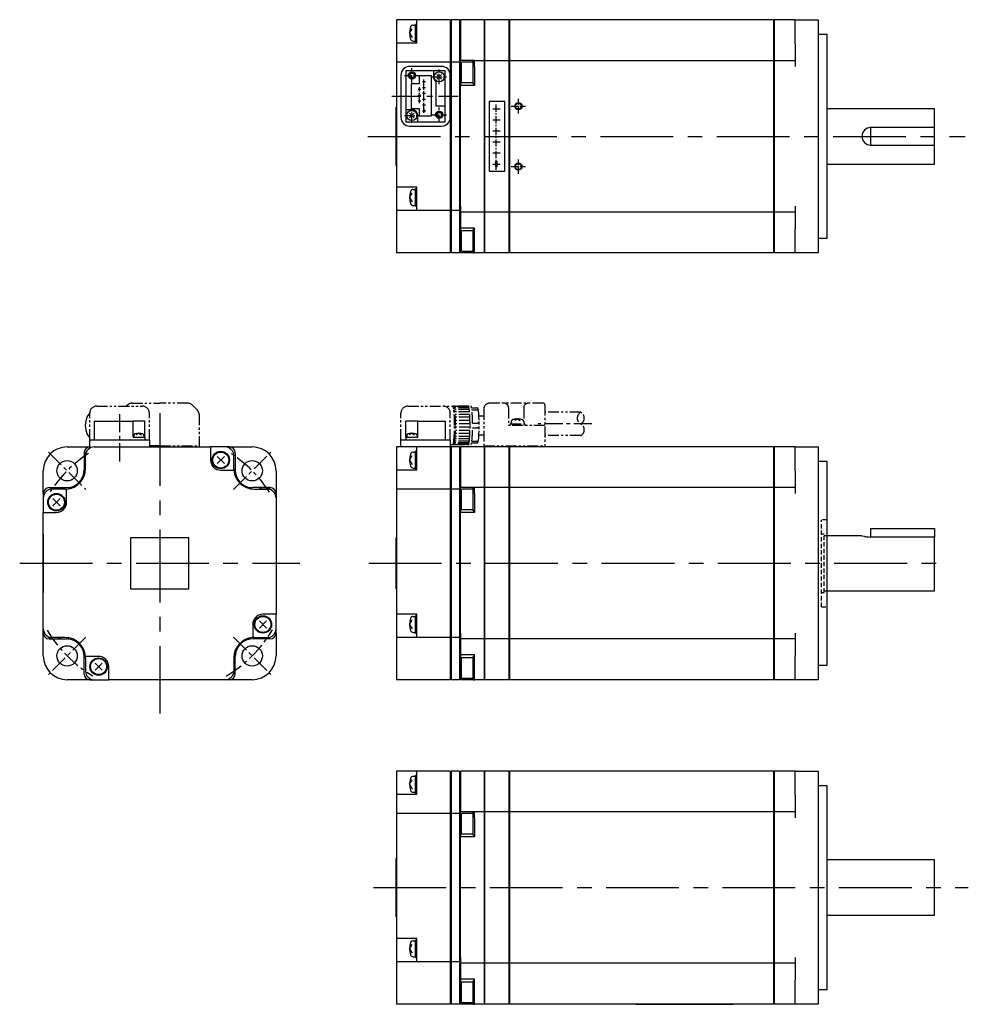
# Model space of a CAD drawing. Extents: x -275 to 428, y -152 to 187.
# Tile 1 of 2: x -275 to 52, y -152 to 187. Entities that reach past the tile are written whole.
import ezdxf

# ---------------------------------------------------------------- set-up
doc = ezdxf.new("R2010")
doc.units = 0
for name, pattern in [('CENTER', [2, 1.25, -0.25, 0.25, -0.25]), ('DASHED', [0.75, 0.5, -0.25]), ('PHANTOM', [2.5, 1.25, -0.25, 0.25, -0.25, 0.25, -0.25])]:
    doc.linetypes.add(name, pattern=pattern)
for name, color, linetype in [('CENTER', 6, 'CENTER'), ('DASHED', 6, 'DASHED'), ('OUTLINE', 7, 'CONTINUOUS'), ('PHANTOM', 3, 'PHANTOM'), ('THIN_LINE', 6, 'CONTINUOUS')]:
    doc.layers.add(name, color=color, linetype=linetype)

msp = doc.modelspace()

# ---------------------------------------------------------------- linework, layer by layer
at = {"layer": 'CENTER', "ltscale": 2}
for p, q in [((-139.7, 165.17), (-139.7, 170.17)), ((-130.3, 164.67), (-130.3, 169.67)), ((-142.2, 167.67), (-137.2, 167.67)), ((-135.55, 154.77), (-135.55, 166.27)), ((-132.8, 167.17), (-127.8, 167.17)), ((-137.61, 162.92), (-136.69, 162.92)), ((-137.15, 158.17), (-137.15, 163.67)), ((-136.01, 165.52), (-135.09, 165.52)), ((-136.01, 163.52), (-135.09, 163.52)), ((-137.61, 160.92), (-136.69, 160.92)), ((-136.01, 161.52), (-135.09, 161.52)), ((-136.01, 159.52), (-135.09, 159.52)), ((-103.1, 154.62), (-103.1, 159.62)), ((-139.7, 151.37), (-139.7, 156.37)), ((-137.61, 158.92), (-136.69, 158.92)), ((-136.01, 157.52), (-135.09, 157.52)), ((-130.3, 151.67), (-130.3, 156.67)), ((-111.85, 156.22), (-109.42, 156.22)), ((-110.7, 135.19), (-110.7, 158.25)), ((-105.6, 157.12), (-100.6, 157.12)), ((-142.2, 153.87), (-137.2, 153.87)), ((-136.01, 155.52), (-135.09, 155.52)), ((-132.8, 154.17), (-127.8, 154.17)), ((-111.85, 152.42), (-109.42, 152.42)), ((-111.85, 148.62), (-109.42, 148.62)), ((-111.85, 144.82), (-109.42, 144.82)), ((-111.85, 141.02), (-109.42, 141.02)), ((-103.1, 133.82), (-103.1, 138.82)), ((-111.85, 137.22), (-109.42, 137.22)), ((-105.6, 136.32), (-100.6, 136.32))]:
    msp.add_line(p, q, dxfattribs=at)
at = {"layer": 'CENTER', "ltscale": 8}
msp.add_line((-146.59, 160.52), (-123.75, 160.52), dxfattribs=at)
at = {"layer": 'CENTER', "ltscale": 20}
for p, q in [((-154.88, 146.72), (50.46, 146.72)), ((-226.42, 51.58), (-226.42, -51.58)), ((-274.54, 0), (-178.29, 0)), ((-154.49, 0), (44.1, 0)), ((-152.9, -111.45), (51.57, -111.45))]:
    msp.add_line(p, q, dxfattribs=at)
at = {"layer": 'CENTER', "ltscale": 5}
for p, q in [((-240.22, 51.27), (-240.22, 33.99)), ((-77.84, 47.9), (-96.25, 47.9)), ((-264.67, 38.25), (-251.8, 25.39)), ((-201.03, 25.39), (-188.16, 38.25)), ((-251.8, -25.39), (-264.67, -38.25)), ((-201.03, -25.39), (-188.16, -38.25))]:
    msp.add_line(p, q, dxfattribs=at)
for start, end in [(122.8734, 147.1266), (32.9195, 57.0805), (210.6605, 239.3395), (300.5999, 329.4001)]:
    msp.add_arc((-226.42, 0), 45, start, end, dxfattribs=at)
at = {"layer": 'DASHED', "ltscale": 3}
for p, q in [((1.1, -15), (1.1, 15)), ((3, 15), (1.1, 15)), ((2, 10), (1.1, 10)), ((2, -10), (2, 10)), ((3, 9.5), (2, 9.5)), ((1.1, -10), (2, -10)), ((2, -9.5), (3, -9.5)), ((1.1, -15), (3, -15))]:
    msp.add_line(p, q, dxfattribs=at)
at = {"layer": 'OUTLINE'}
for p, q in [((-145, 186.72), (-145, 182.22)), ((-138, 186.72), (-145, 186.72)), ((-138, 183.72), (-138, 186.72)), ((-126.5, 186.72), (-138, 186.72)), ((-126.5, 186.72), (-126.5, 183.72)), ((-126.2, 186.72), (-126.2, 183.72)), ((-123.3, 186.72), (-126.2, 186.72)), ((-123.3, 186.72), (-123.3, 183.72)), ((-123, 186.72), (-123, 184.72)), ((-114.9, 186.72), (-123, 186.72)), ((-114.9, 186.72), (-114.9, 184.72)), ((-114.7, 186.72), (-114.7, 184.72)), ((-106.4, 186.72), (-114.7, 186.72)), ((-106.4, 186.72), (-106.4, 184.72)), ((-106.2, 186.72), (-106.2, 184.72)), ((-15.4, 186.72), (-106.2, 186.72)), ((-29.2, 186.82), (-62.7, 186.82)), ((-62.7, 186.82), (-62.7, 186.72)), ((-29.2, 186.82), (-29.2, 186.72)), ((-15.4, 186.72), (-15.4, 184.72)), ((-15.2, 186.72), (-15.2, 184.72)), ((-8, 186.72), (-15.2, 186.72)), ((-8, 178.52), (-8, 186.72)), ((-8, 186.72), (0, 186.72)), ((0, 186.72), (0, 178.52)), ((-140.5, 182.22), (-139.6, 183.72)), ((-139.24, 184.97), (-138.5, 184.97)), ((-138.5, 182.22), (-138.5, 185.22)), ((-138, 185.22), (-138.5, 185.22)), ((-138, 179.22), (-138, 183.72)), ((-126.5, 185.72), (-126.2, 185.72)), ((-126.5, 183.72), (-126.5, 179.22)), ((-126.2, 183.72), (-126.2, 179.22)), ((-123.3, 185.72), (-123, 185.72)), ((-123.3, 183.72), (-123.3, 179.22)), ((-123, 184.72), (-123, 178.72)), ((-114.9, 185.72), (-114.7, 185.72)), ((-114.9, 184.72), (-114.9, 178.72)), ((-114.7, 184.72), (-114.7, 178.72)), ((-106.4, 185.72), (-106.2, 185.72)), ((-106.4, 184.72), (-106.4, 178.72)), ((-106.2, 184.72), (-106.2, 178.72)), ((-15.4, 185.72), (-15.2, 185.72)), ((-15.4, 184.72), (-15.4, 178.72)), ((-15.2, 184.72), (-15.2, 178.72)), ((-145, 182.22), (-145, 178.72)), ((-140.5, 182.22), (-139.6, 180.71)), ((-139.24, 179.47), (-138.5, 179.47)), ((-138.5, 179.22), (-138.5, 182.22)), ((3, 181.72), (0, 181.72)), ((3, 111.72), (3, 181.72)), ((-145, 178.72), (-145, 172.22)), ((-138, 178.72), (-145, 178.72)), ((-138.5, 179.22), (-138, 179.22)), ((-138, 178.72), (-138, 179.22)), ((-126.5, 179.22), (-126.5, 172.22)), ((-126.2, 179.22), (-126.2, 172.22)), ((-123.3, 179.22), (-123.3, 172.22)), ((-123, 178.72), (-123, 172.74)), ((-114.9, 178.72), (-114.9, 172.72)), ((-114.7, 178.72), (-114.7, 172.72)), ((-106.4, 178.72), (-106.4, 172.72)), ((-106.2, 178.72), (-106.2, 172.72)), ((-15.4, 178.72), (-15.4, 172.72)), ((-15.2, 178.72), (-15.2, 172.72)), ((-8, 178.52), (-8, 170.72)), ((0, 178.52), (0, 114.92)), ((-123, 171.74), (-123, 172.74)), ((-118.2, 172.74), (-123, 172.74)), ((-118.7, 168.72), (-118.7, 172.72)), ((-118.2, 172.72), (-118.7, 172.72)), ((-118.2, 172.72), (-118.2, 172.74)), ((-118.2, 170.72), (-118.2, 172.72)), ((-114.9, 172.72), (-118.2, 172.72)), ((-114.9, 172.72), (-114.9, 170.72)), ((-114.7, 172.72), (-114.7, 170.72)), ((-106.4, 172.72), (-114.7, 172.72)), ((-106.4, 172.72), (-106.4, 170.72)), ((-106.2, 172.72), (-106.2, 170.72)), ((-15.4, 172.72), (-106.2, 172.72)), ((-15.4, 172.72), (-15.4, 170.72)), ((-15.2, 172.72), (-15.2, 170.72)), ((-8, 172.72), (-15.2, 172.72)), ((-145, 172.22), (-145, 169.22)), ((-126.5, 172.22), (-145, 172.22)), ((-145, 169.22), (-145, 129.22)), ((-141.75, 169.27), (-141.75, 155.87)), ((-132.3, 169.27), (-141.75, 169.27)), ((-129.5, 170.77), (-140.5, 170.77)), ((-132.3, 169.27), (-132.3, 167.17)), ((-128.25, 169.27), (-132.3, 169.27)), ((-128.25, 157.27), (-128.25, 169.27)), ((-126.5, 172.22), (-126.5, 167.77)), ((-126.5, 171.72), (-126.2, 171.72)), ((-126.2, 172.22), (-126.2, 169.22)), ((-123.3, 172.22), (-126.2, 172.22)), ((-126.2, 169.22), (-126.2, 124.22)), ((-123.3, 172.22), (-123.3, 169.22)), ((-123.3, 171.72), (-123, 171.72)), ((-123.3, 169.22), (-123.3, 124.22)), ((-123, 171.74), (-123, 171.72)), ((-123, 171.72), (-123, 170.72)), ((-123, 170.72), (-123, 164.22)), ((-122.7, 168.72), (-122.7, 172.22)), ((-118.7, 172.22), (-122.7, 172.22)), ((-118.2, 170.72), (-118.2, 168.72)), ((-114.9, 171.72), (-114.7, 171.72)), ((-114.9, 170.72), (-114.9, 122.72)), ((-114.7, 170.72), (-114.7, 122.72)), ((-106.4, 171.72), (-106.2, 171.72)), ((-106.4, 170.72), (-106.4, 122.72)), ((-106.2, 170.72), (-106.2, 122.72)), ((-15.4, 171.72), (-15.2, 171.72)), ((-15.4, 170.72), (-15.4, 122.72)), ((-15.2, 170.72), (-15.2, 122.72)), ((-143.5, 167.77), (-143.5, 153.27)), ((-133, 167.57), (-137.2, 167.57)), ((-137.2, 167.57), (-137.2, 164.77)), ((-133, 153.77), (-133, 167.57)), ((-129.52, 166.39), (-131.08, 167.95)), ((-129.52, 167.95), (-131.08, 166.39)), ((-126.5, 153.27), (-126.5, 167.77)), ((-122.7, 165.22), (-122.7, 168.72)), ((-118.7, 164.72), (-118.7, 168.72)), ((-118.2, 168.72), (-118.2, 164.22)), ((-140, 164.77), (-140, 156.27)), ((-137.2, 164.77), (-140, 164.77)), ((-131.5, 165.57), (-131.5, 157.27)), ((-118.2, 164.22), (-123, 164.22)), ((-123, 122.72), (-123, 164.22)), ((-122.7, 165.22), (-118.7, 165.22)), ((-118.7, 164.72), (-118.2, 164.72)), ((-145.1, 156.72), (-145, 156.72)), ((-145.1, 136.72), (-145.1, 156.72)), ((-139.7, 155.87), (-141.75, 155.87)), ((-141.75, 155.87), (-141.75, 151.77)), ((-140, 156.27), (-137.2, 156.27)), ((-137.2, 156.27), (-137.2, 153.77)), ((-135.8, 155.77), (-135.8, 155.27)), ((-135.3, 155.77), (-135.8, 155.77)), ((-135.3, 155.27), (-135.3, 155.77)), ((-131.5, 157.27), (-128.25, 157.27)), ((-128.25, 151.77), (-128.25, 157.27)), ((-113.2, 158.72), (-113.2, 134.72)), ((-107.8, 158.72), (-113.2, 158.72)), ((-107.8, 134.72), (-107.8, 158.72)), ((40, 156.22), (3, 156.22)), ((40, 149.72), (40, 156.22)), ((-138.92, 153.09), (-140.48, 154.65)), ((-138.92, 154.65), (-140.48, 153.09)), ((-137.7, 151.77), (-137.7, 153.87)), ((-137.2, 153.77), (-133, 153.77)), ((-135.8, 155.27), (-135.3, 155.27)), ((-126.5, 153.27), (-126.5, 124.22)), ((-141.75, 151.77), (-137.7, 151.77)), ((-140.5, 150.27), (-129.5, 150.27)), ((-137.7, 151.77), (-128.25, 151.77)), ((40, 149.72), (18, 149.72)), ((18, 149.72), (18, 143.72)), ((40, 143.72), (40, 149.72)), ((18, 143.72), (40, 143.72)), ((40, 137.22), (40, 143.72)), ((-145.1, 136.72), (-145, 136.72)), ((-111, 138.12), (-111, 136.32)), ((-110.4, 138.12), (-111, 138.12)), ((-111, 136.32), (-110.4, 136.32)), ((-110.4, 136.32), (-110.4, 138.12)), ((3, 137.22), (40, 137.22)), ((-113.2, 134.72), (-107.8, 134.72)), ((-145, 129.22), (-145, 125.72)), ((-138, 129.22), (-145, 129.22)), ((-138.5, 122.72), (-138.5, 128.72)), ((-138, 128.72), (-138.5, 128.72)), ((-138, 124.22), (-138, 129.22)), ((-145, 125.72), (-145, 121.2)), ((-140.5, 125.72), (-139.6, 127.22)), ((-140.5, 125.72), (-139.6, 124.21)), ((-139.24, 128.47), (-138.5, 128.47)), ((-139.24, 122.97), (-138.5, 122.97)), ((-138.5, 122.72), (-138, 122.72)), ((-138, 121.22), (-138, 124.22)), ((-126.5, 124.22), (-126.5, 121.22)), ((-126.2, 124.22), (-126.2, 121.22)), ((-123.3, 124.22), (-123.3, 121.22)), ((-123, 122.72), (-123, 120.72)), ((-114.9, 122.72), (-114.9, 120.72)), ((-114.7, 122.72), (-114.7, 120.72)), ((-106.4, 122.72), (-106.4, 120.72)), ((-106.2, 122.72), (-106.2, 120.72)), ((-15.4, 122.72), (-15.4, 120.72)), ((-15.2, 122.72), (-15.2, 120.72)), ((-8, 122.72), (-8, 114.92)), ((-145, 121.2), (-145, 114.22)), ((-138, 121.2), (-145, 121.2)), ((-138, 121.2), (-138, 121.22)), ((-126.5, 121.22), (-138, 121.22)), ((-126.5, 121.72), (-126.2, 121.72)), ((-126.5, 121.22), (-126.5, 114.22)), ((-126.2, 121.22), (-126.2, 114.22)), ((-123.3, 121.22), (-126.2, 121.22)), ((-123.3, 121.72), (-123, 121.72)), ((-123.3, 121.22), (-123.3, 114.22)), ((-123, 120.72), (-123, 115.22)), ((-114.9, 120.72), (-123, 120.72)), ((-114.9, 121.72), (-114.7, 121.72)), ((-114.9, 120.72), (-114.9, 114.72)), ((-114.7, 120.72), (-114.7, 114.72)), ((-106.4, 120.72), (-114.7, 120.72)), ((-106.4, 121.72), (-106.2, 121.72)), ((-106.4, 120.72), (-106.4, 114.72)), ((-106.2, 120.72), (-106.2, 114.72)), ((-15.4, 120.72), (-106.2, 120.72)), ((-15.4, 121.72), (-15.2, 121.72)), ((-15.4, 120.72), (-15.4, 114.72)), ((-15.2, 120.72), (-15.2, 114.72)), ((-8, 120.72), (-15.2, 120.72)), ((-123, 115.22), (-123, 114.72)), ((-118.2, 115.22), (-123, 115.22)), ((-118.2, 114.72), (-118.2, 115.22)), ((-145, 114.22), (-145, 109.72)), ((-126.5, 114.22), (-126.5, 109.72)), ((-126.2, 114.22), (-126.2, 109.72)), ((-123.3, 114.22), (-123.3, 109.72)), ((-123, 114.72), (-123, 108.72)), ((-122.7, 107.22), (-122.7, 114.22)), ((-118.7, 114.22), (-122.7, 114.22)), ((-118.7, 106.72), (-118.7, 114.72)), ((-118.2, 114.72), (-118.7, 114.72)), ((-118.2, 110.72), (-118.2, 114.72)), ((-114.9, 114.72), (-114.9, 108.72)), ((-114.7, 114.72), (-114.7, 108.72)), ((-106.4, 114.72), (-106.4, 108.72)), ((-106.2, 114.72), (-106.2, 108.72)), ((-15.4, 114.72), (-15.4, 108.72)), ((-15.2, 114.72), (-15.2, 108.72)), ((-8, 106.72), (-8, 114.92)), ((0, 114.92), (0, 106.72)), ((0, 111.72), (3, 111.72)), ((-145, 109.72), (-145, 106.72)), ((-126.5, 109.72), (-126.5, 106.72)), ((-126.2, 109.72), (-126.2, 106.72)), ((-123.3, 109.72), (-123.3, 106.72)), ((-123, 108.72), (-123, 107.72)), ((-118.2, 108.72), (-118.2, 110.72)), ((-118.2, 106.72), (-118.2, 108.72)), ((-114.9, 108.72), (-114.9, 106.72)), ((-114.7, 108.72), (-114.7, 106.72)), ((-106.4, 108.72), (-106.4, 106.72)), ((-106.2, 108.72), (-106.2, 106.72)), ((-15.4, 108.72), (-15.4, 106.72)), ((-15.2, 108.72), (-15.2, 106.72)), ((-126.5, 106.72), (-145, 106.72)), ((-126.5, 107.72), (-126.2, 107.72)), ((-123.3, 106.72), (-126.2, 106.72)), ((-123.3, 107.72), (-123, 107.72)), ((-123, 106.72), (-123, 107.72)), ((-118.7, 106.72), (-123, 106.72)), ((-122.7, 107.22), (-118.7, 107.22)), ((-118.7, 106.72), (-118.2, 106.72)), ((-114.9, 106.72), (-118.2, 106.72)), ((-114.9, 107.72), (-114.7, 107.72)), ((-106.4, 106.72), (-114.7, 106.72)), ((-106.4, 107.72), (-106.2, 107.72)), ((-15.4, 106.72), (-106.2, 106.72)), ((-15.4, 107.72), (-15.2, 107.72)), ((-8, 106.72), (-15.2, 106.72)), ((0, 106.72), (-8, 106.72)), ((-248.97, 48.8), (-248.97, 42.4)), ((-248.97, 48.8), (-235.57, 48.8)), ((-235.57, 43.4), (-235.57, 48.8)), ((-233.57, 48.8), (-235.57, 48.8)), ((-231.47, 48.8), (-233.57, 48.8)), ((-231.47, 43.4), (-231.47, 48.8)), ((-141.75, 43.4), (-141.75, 48.8)), ((-139.7, 48.8), (-141.75, 48.8)), ((-137.7, 48.8), (-139.7, 48.8)), ((-137.7, 48.8), (-128.25, 48.8)), ((-137.7, 43.4), (-137.7, 48.8)), ((-128.25, 48.8), (-128.25, 42.4)), ((-233.57, 44.7), (-234.51, 44.14)), ((-233.57, 44.7), (-232.62, 44.14)), ((-139.7, 44.7), (-140.64, 44.14)), ((-139.7, 44.7), (-138.76, 44.14)), ((-250.47, 42.4), (-247.47, 42.4)), ((-250.47, 39.57), (-250.47, 42.4)), ((-247.47, 42.4), (-232.97, 42.4)), ((-235.57, 43.4), (-231.47, 43.4)), ((-235.32, 43.93), (-235.32, 43.4)), ((-232.97, 42.4), (-229.97, 42.4)), ((-231.82, 43.93), (-231.82, 43.4)), ((-231.47, 43.4), (-231.47, 42.4)), ((-229.97, 42.4), (-229.97, 40)), ((-143.5, 42.4), (-140.5, 42.4)), ((-143.5, 40), (-143.5, 42.4)), ((-141.75, 43.4), (-137.7, 43.4)), ((-141.75, 43.4), (-141.75, 42.4)), ((-141.45, 43.93), (-141.45, 43.4)), ((-140.5, 42.4), (-129.5, 42.4)), ((-137.95, 43.93), (-137.95, 43.4)), ((-129.5, 42.4), (-126.5, 42.4)), ((-126.5, 42.4), (-126.5, 40)), ((-258.22, 40), (-250.47, 40)), ((-252.42, 38), (-252.42, 36)), ((-248.92, 40), (-208.92, 40)), ((-203.92, 40), (-208.92, 40)), ((-208.92, 40), (-208.92, 35.5)), ((-202.42, 40), (-203.92, 40)), ((-202.42, 40), (-194.62, 40)), ((-200.42, 38), (-200.42, 32)), ((-145, 40), (-145, 35.5)), ((-138, 40), (-145, 40)), ((-139.24, 38.25), (-138.5, 38.25)), ((-138.5, 35.5), (-138.5, 38.5)), ((-138, 38.5), (-138.5, 38.5)), ((-138, 37), (-138, 40)), ((-126.5, 40), (-138, 40)), ((-126.5, 40), (-126.5, 37)), ((-126.5, 39), (-126.2, 39)), ((-126.2, 40), (-126.2, 37)), ((-123.3, 40), (-126.2, 40)), ((-123.3, 40), (-123.3, 37)), ((-123.3, 39), (-123, 39)), ((-123, 40), (-123, 38)), ((-114.9, 40), (-123, 40)), ((-123, 38), (-123, 32)), ((-114.9, 40), (-114.9, 38)), ((-114.9, 39), (-114.7, 39)), ((-114.9, 38), (-114.9, 32)), ((-114.7, 40), (-114.7, 38)), ((-106.4, 40), (-114.7, 40)), ((-114.7, 38), (-114.7, 32)), ((-106.4, 40), (-106.4, 38)), ((-106.4, 39), (-106.2, 39)), ((-106.4, 38), (-106.4, 32)), ((-106.2, 40), (-106.2, 38)), ((-15.4, 40), (-106.2, 40)), ((-106.2, 38), (-106.2, 32)), ((-15.4, 40), (-15.4, 38)), ((-15.4, 39), (-15.2, 39)), ((-15.4, 38), (-15.4, 32)), ((-15.2, 40), (-15.2, 38)), ((-8, 40), (-15.2, 40)), ((-15.2, 38), (-15.2, 32)), ((-8, 31.8), (-8, 40)), ((-8, 40), (0, 40)), ((0, 40), (0, 31.8)), ((-252.42, 36), (-252.42, 32)), ((-251.92, 32.5), (-251.92, 37)), ((-204.18, 34.26), (-206.65, 36.74)), ((-204.18, 36.74), (-206.65, 34.26)), ((-200.92, 32.5), (-200.92, 37)), ((-145, 35.5), (-145, 32)), ((-140.5, 35.5), (-139.6, 37)), ((-140.5, 35.5), (-139.6, 34)), ((-138.5, 32.5), (-138.5, 35.5)), ((-138, 32.5), (-138, 37)), ((-126.5, 37), (-126.5, 32.5)), ((-126.2, 37), (-126.2, 32.5)), ((-123.3, 37), (-123.3, 32.5)), ((3, 35), (0, 35)), ((3, 0), (3, 35)), ((-266.42, 24), (-266.42, 31.8)), ((-251.99, 31.5), (-252.44, 31.5)), ((-205.42, 32), (-200.9, 32)), ((-186.42, 31.8), (-186.42, 24)), ((-145, 32), (-145, 25.5)), ((-138, 32), (-145, 32)), ((-139.24, 32.75), (-138.5, 32.75)), ((-138.5, 32.5), (-138, 32.5)), ((-138, 32), (-138, 32.5)), ((-126.5, 32.5), (-126.5, 25.5)), ((-126.2, 32.5), (-126.2, 25.5)), ((-123.3, 32.5), (-123.3, 25.5)), ((-123, 32), (-123, 26.02)), ((-114.9, 32), (-114.9, 26)), ((-114.7, 32), (-114.7, 26)), ((-106.4, 32), (-106.4, 26)), ((-106.2, 32), (-106.2, 26)), ((-15.4, 32), (-15.4, 26)), ((-15.2, 32), (-15.2, 26)), ((-8, 31.8), (-8, 24)), ((0, 31.8), (0, -31.8)), ((-266.42, 24), (-266.42, 22.5)), ((-264.42, 26), (-258.42, 26)), ((-258.92, 25.5), (-263.42, 25.5)), ((-258.42, 21), (-258.42, 25.52)), ((-194.92, 25.57), (-194.92, 26.02)), ((-190.42, 26), (-194.42, 26)), ((-193.92, 25.5), (-189.42, 25.5)), ((-188.42, 26), (-190.42, 26)), ((-186.42, 24), (-186.42, 22.5)), ((-145, 25.5), (-145, 22.5)), ((-126.5, 25.5), (-145, 25.5)), ((-126.5, 25.5), (-126.5, 22.5)), ((-126.5, 25), (-126.2, 25)), ((-126.2, 25.5), (-126.2, 22.5)), ((-123.3, 25.5), (-126.2, 25.5)), ((-123.3, 25.5), (-123.3, 22.5)), ((-123.3, 25), (-123, 25)), ((-123, 25.02), (-123, 26.02)), ((-118.2, 26.02), (-123, 26.02)), ((-123, 25.02), (-123, 25)), ((-123, 25), (-123, 24)), ((-123, 24), (-123, 17.5)), ((-122.7, 22), (-122.7, 25.5)), ((-118.7, 25.5), (-122.7, 25.5)), ((-118.7, 22), (-118.7, 26)), ((-118.2, 26), (-118.7, 26)), ((-118.2, 26), (-118.2, 26.02)), ((-118.2, 24), (-118.2, 26)), ((-114.9, 26), (-118.2, 26)), ((-118.2, 24), (-118.2, 22)), ((-114.9, 26), (-114.9, 24)), ((-114.9, 25), (-114.7, 25)), ((-114.9, 24), (-114.9, -24)), ((-114.7, 26), (-114.7, 24)), ((-106.4, 26), (-114.7, 26)), ((-114.7, 24), (-114.7, -24)), ((-106.4, 26), (-106.4, 24)), ((-106.4, 25), (-106.2, 25)), ((-106.4, 24), (-106.4, -24)), ((-15.4, 26), (-106.2, 26)), ((-106.2, 26), (-106.2, 24)), ((-106.2, 24), (-106.2, -24)), ((-15.4, 26), (-15.4, 24)), ((-15.4, 25), (-15.2, 25)), ((-15.4, 24), (-15.4, -24)), ((-15.2, 26), (-15.2, 24)), ((-8, 26), (-15.2, 26)), ((-15.2, 24), (-15.2, -24)), ((-266.42, 22.5), (-266.42, 17.5)), ((-260.68, 19.76), (-263.15, 22.24)), ((-260.68, 22.24), (-263.15, 19.76)), ((-186.42, 22.5), (-186.42, -17.5)), ((-145, 22.5), (-145, -17.5)), ((-126.5, 22.5), (-126.5, -22.5)), ((-126.2, 22.5), (-126.2, -22.5)), ((-123.3, 22.5), (-123.3, -22.5)), ((-122.7, 18.5), (-122.7, 22)), ((-118.7, 18), (-118.7, 22)), ((-118.2, 22), (-118.2, 17.5)), ((-266.42, -22.5), (-266.42, 17.5)), ((-266.42, 17.5), (-261.92, 17.5)), ((-118.2, 17.5), (-123, 17.5)), ((-123, -24), (-123, 17.5)), ((-122.7, 18.5), (-118.7, 18.5)), ((-118.7, 18), (-118.2, 18)), ((18, 12), (18, 9.01)), ((18, 12), (40, 12)), ((40, 12), (40, 9.01)), ((-266.52, 10), (-266.52, -10)), ((-266.52, 10), (-266.42, 10)), ((-216.42, 8.75), (-236.42, 8.75)), ((-236.42, 8.75), (-236.42, -8.75)), ((-216.42, -8.75), (-216.42, 8.75)), ((-145.1, 8.75), (-145, 8.75)), ((-145.1, -8.75), (-145.1, 8.75)), ((15, 9.5), (3, 9.5)), ((40, 9.01), (18, 9.01)), ((40, -9.5), (40, 9.01)), ((3, -35), (3, 0)), ((-266.52, -10), (-266.42, -10)), ((-236.42, -8.75), (-216.42, -8.75)), ((-145.1, -8.75), (-145, -8.75)), ((3, -9.5), (40, -9.5)), ((-189.68, -22.24), (-192.15, -19.76)), ((-189.68, -19.76), (-192.15, -22.24)), ((-186.42, -17.5), (-190.92, -17.5)), ((-186.42, -22.5), (-186.42, -17.5)), ((-145, -17.5), (-145, -21)), ((-138, -17.5), (-145, -17.5)), ((-140.5, -21), (-139.6, -19.5)), ((-139.24, -18.25), (-138.5, -18.25)), ((-138.5, -24), (-138.5, -18)), ((-138, -18), (-138.5, -18)), ((-138, -22.5), (-138, -17.5)), ((-266.42, -24), (-266.42, -22.5)), ((-194.42, -21), (-194.42, -25.52)), ((-186.42, -24), (-186.42, -22.5)), ((-145, -21), (-145, -25.52)), ((-140.5, -21), (-139.6, -22.5)), ((-138, -25.5), (-138, -22.5)), ((-126.5, -22.5), (-126.5, -25.5)), ((-126.2, -22.5), (-126.2, -25.5)), ((-123.3, -22.5), (-123.3, -25.5)), ((-266.42, -31.8), (-266.42, -24)), ((-264.42, -26), (-262.42, -26)), ((-258.92, -25.5), (-263.42, -25.5)), ((-262.42, -26), (-258.42, -26)), ((-257.92, -25.57), (-257.92, -26.02)), ((-188.42, -26), (-194.42, -26)), ((-193.92, -25.5), (-189.42, -25.5)), ((-186.42, -24), (-186.42, -31.8)), ((-145, -25.52), (-145, -32.5)), ((-138, -25.52), (-145, -25.52)), ((-139.24, -23.75), (-138.5, -23.75)), ((-138.5, -24), (-138, -24)), ((-138, -25.52), (-138, -25.5)), ((-126.5, -25.5), (-138, -25.5)), ((-126.5, -25), (-126.2, -25)), ((-126.5, -25.5), (-126.5, -32.5)), ((-126.2, -25.5), (-126.2, -32.5)), ((-123.3, -25.5), (-126.2, -25.5)), ((-123.3, -25), (-123, -25)), ((-123.3, -25.5), (-123.3, -32.5)), ((-123, -24), (-123, -26)), ((-123, -26), (-123, -31.5)), ((-114.9, -26), (-123, -26)), ((-114.9, -24), (-114.9, -26)), ((-114.9, -25), (-114.7, -25)), ((-114.9, -26), (-114.9, -32)), ((-114.7, -24), (-114.7, -26)), ((-114.7, -26), (-114.7, -32)), ((-106.4, -26), (-114.7, -26)), ((-106.4, -24), (-106.4, -26)), ((-106.4, -25), (-106.2, -25)), ((-106.4, -26), (-106.4, -32)), ((-106.2, -24), (-106.2, -26)), ((-106.2, -26), (-106.2, -32)), ((-15.4, -26), (-106.2, -26)), ((-15.4, -24), (-15.4, -26)), ((-15.4, -25), (-15.2, -25)), ((-15.4, -26), (-15.4, -32)), ((-15.2, -24), (-15.2, -26)), ((-15.2, -26), (-15.2, -32)), ((-8, -26), (-15.2, -26)), ((-8, -24), (-8, -31.8)), ((-252.42, -38), (-252.42, -32)), ((-247.42, -32), (-251.94, -32)), ((-251.92, -32.5), (-251.92, -37)), ((-200.92, -32.5), (-200.92, -37)), ((-200.85, -31.5), (-200.4, -31.5)), ((-200.42, -36), (-200.42, -32)), ((-145, -32.5), (-145, -37)), ((-126.5, -32.5), (-126.5, -37)), ((-126.2, -32.5), (-126.2, -37)), ((-123.3, -32.5), (-123.3, -37)), ((-118.2, -31.5), (-123, -31.5)), ((-123, -31.5), (-123, -32)), ((-123, -32), (-123, -38)), ((-122.7, -39.5), (-122.7, -32.5)), ((-118.7, -32.5), (-122.7, -32.5)), ((-118.7, -40), (-118.7, -32)), ((-118.2, -32), (-118.7, -32)), ((-118.2, -32), (-118.2, -31.5)), ((-118.2, -36), (-118.2, -32)), ((-114.9, -32), (-114.9, -38)), ((-114.7, -32), (-114.7, -38)), ((-106.4, -32), (-106.4, -38)), ((-106.2, -32), (-106.2, -38)), ((-15.4, -32), (-15.4, -38)), ((-15.2, -32), (-15.2, -38)), ((-8, -40), (-8, -31.8)), ((0, -31.8), (0, -40)), ((-246.18, -36.74), (-248.65, -34.26)), ((-246.18, -34.26), (-248.65, -36.74)), ((-243.92, -40), (-243.92, -35.5)), ((-200.42, -38), (-200.42, -36)), ((-145, -37), (-145, -40)), ((-126.5, -37), (-126.5, -40)), ((-126.2, -37), (-126.2, -40)), ((-123.3, -37), (-123.3, -40)), ((-118.2, -38), (-118.2, -36)), ((0, -35), (3, -35)), ((-250.42, -40), (-258.22, -40)), ((-250.42, -40), (-248.92, -40)), ((-248.92, -40), (-243.92, -40)), ((-203.92, -40), (-243.92, -40)), ((-202.42, -40), (-203.92, -40)), ((-194.62, -40), (-202.42, -40)), ((-126.5, -40), (-145, -40)), ((-126.5, -39), (-126.2, -39)), ((-123.3, -40), (-126.2, -40)), ((-123.3, -39), (-123, -39)), ((-123, -38), (-123, -39)), ((-123, -40), (-123, -39)), ((-118.7, -40), (-123, -40)), ((-122.7, -39.5), (-118.7, -39.5)), ((-118.7, -40), (-118.2, -40)), ((-118.2, -40), (-118.2, -38)), ((-114.9, -40), (-118.2, -40)), ((-114.9, -38), (-114.9, -40)), ((-114.9, -39), (-114.7, -39)), ((-114.7, -38), (-114.7, -40)), ((-106.4, -40), (-114.7, -40)), ((-106.4, -38), (-106.4, -40)), ((-106.4, -39), (-106.2, -39)), ((-106.2, -38), (-106.2, -40)), ((-15.4, -40), (-106.2, -40)), ((-15.4, -38), (-15.4, -40)), ((-15.4, -39), (-15.2, -39)), ((-15.2, -38), (-15.2, -40)), ((-8, -40), (-15.2, -40)), ((0, -40), (-8, -40)), ((-145, -71.45), (-145, -75.95)), ((-138, -71.45), (-145, -71.45)), ((-139.24, -73.2), (-138.5, -73.2)), ((-138.5, -75.95), (-138.5, -72.95)), ((-138, -72.95), (-138.5, -72.95)), ((-138, -74.45), (-138, -71.45)), ((-126.5, -71.45), (-138, -71.45)), ((-126.5, -71.45), (-126.5, -74.45)), ((-126.5, -72.45), (-126.2, -72.45)), ((-126.2, -71.45), (-126.2, -74.45)), ((-123.3, -71.45), (-126.2, -71.45)), ((-123.3, -71.45), (-123.3, -74.45)), ((-123.3, -72.45), (-123, -72.45)), ((-123, -71.45), (-123, -73.45)), ((-114.9, -71.45), (-123, -71.45)), ((-123, -73.45), (-123, -79.45)), ((-114.9, -71.45), (-114.9, -73.45)), ((-114.9, -72.45), (-114.7, -72.45)), ((-114.9, -73.45), (-114.9, -79.45)), ((-114.7, -71.45), (-114.7, -73.45)), ((-106.4, -71.45), (-114.7, -71.45)), ((-114.7, -73.45), (-114.7, -79.45)), ((-106.4, -71.45), (-106.4, -73.45)), ((-106.4, -72.45), (-106.2, -72.45)), ((-106.4, -73.45), (-106.4, -79.45)), ((-106.2, -71.45), (-106.2, -73.45)), ((-15.4, -71.45), (-106.2, -71.45)), ((-106.2, -73.45), (-106.2, -79.45)), ((-15.4, -71.45), (-15.4, -73.45)), ((-15.4, -72.45), (-15.2, -72.45)), ((-15.4, -73.45), (-15.4, -79.45)), ((-15.2, -71.45), (-15.2, -73.45)), ((-8, -71.45), (-15.2, -71.45)), ((-15.2, -73.45), (-15.2, -79.45)), ((-8, -79.65), (-8, -71.45)), ((-8, -71.45), (0, -71.45)), ((0, -71.45), (0, -79.65)), ((-145, -75.95), (-145, -79.45)), ((-140.5, -75.95), (-139.6, -74.44)), ((-140.5, -75.95), (-139.6, -77.45)), ((-138.5, -78.95), (-138.5, -75.95)), ((-138, -78.95), (-138, -74.45)), ((-126.5, -74.45), (-126.5, -78.95)), ((-126.2, -74.45), (-126.2, -78.95)), ((-123.3, -74.45), (-123.3, -78.95)), ((3, -76.45), (0, -76.45)), ((3, -146.45), (3, -76.45)), ((-145, -79.45), (-145, -85.95)), ((-138, -79.45), (-145, -79.45)), ((-139.24, -78.7), (-138.5, -78.7)), ((-138.5, -78.95), (-138, -78.95)), ((-138, -79.45), (-138, -78.95)), ((-126.5, -78.95), (-126.5, -85.95)), ((-126.2, -78.95), (-126.2, -85.95)), ((-123.3, -78.95), (-123.3, -85.95)), ((-123, -79.45), (-123, -85.42)), ((-114.9, -79.45), (-114.9, -85.45)), ((-114.7, -79.45), (-114.7, -85.45)), ((-106.4, -79.45), (-106.4, -85.45)), ((-106.2, -79.45), (-106.2, -85.45)), ((-15.4, -79.45), (-15.4, -85.45)), ((-15.2, -79.45), (-15.2, -85.45)), ((-8, -79.65), (-8, -87.45)), ((0, -79.65), (0, -143.25)), ((-145, -85.95), (-145, -88.95)), ((-126.5, -85.95), (-145, -85.95)), ((-126.5, -85.95), (-126.5, -88.95)), ((-126.5, -86.45), (-126.2, -86.45)), ((-126.2, -85.95), (-126.2, -88.95)), ((-123.3, -85.95), (-126.2, -85.95)), ((-123.3, -85.95), (-123.3, -88.95)), ((-123.3, -86.45), (-123, -86.45)), ((-123, -86.43), (-123, -85.42)), ((-118.2, -85.42), (-123, -85.42)), ((-123, -86.43), (-123, -86.45)), ((-123, -86.45), (-123, -87.45)), ((-123, -87.45), (-123, -93.95)), ((-122.7, -89.45), (-122.7, -85.95)), ((-118.7, -85.95), (-122.7, -85.95)), ((-118.7, -89.45), (-118.7, -85.45)), ((-118.2, -85.45), (-118.7, -85.45)), ((-118.2, -85.45), (-118.2, -85.42)), ((-118.2, -87.45), (-118.2, -85.45)), ((-114.9, -85.45), (-118.2, -85.45)), ((-118.2, -87.45), (-118.2, -89.45)), ((-114.9, -85.45), (-114.9, -87.45)), ((-114.9, -86.45), (-114.7, -86.45)), ((-114.9, -87.45), (-114.9, -135.45)), ((-114.7, -85.45), (-114.7, -87.45)), ((-106.4, -85.45), (-114.7, -85.45)), ((-114.7, -87.45), (-114.7, -135.45)), ((-106.4, -85.45), (-106.4, -87.45)), ((-106.4, -86.45), (-106.2, -86.45)), ((-106.4, -87.45), (-106.4, -135.45)), ((-106.2, -85.45), (-106.2, -87.45)), ((-15.4, -85.45), (-106.2, -85.45)), ((-106.2, -87.45), (-106.2, -135.45)), ((-15.4, -85.45), (-15.4, -87.45)), ((-15.4, -86.45), (-15.2, -86.45)), ((-15.4, -87.45), (-15.4, -135.45)), ((-15.2, -85.45), (-15.2, -87.45)), ((-8, -85.45), (-15.2, -85.45)), ((-15.2, -87.45), (-15.2, -135.45)), ((-145, -88.95), (-145, -128.95)), ((-126.5, -88.95), (-126.5, -133.95)), ((-126.2, -88.95), (-126.2, -133.95)), ((-123.3, -88.95), (-123.3, -133.95)), ((-122.7, -92.95), (-122.7, -89.45)), ((-118.7, -93.45), (-118.7, -89.45)), ((-118.2, -89.45), (-118.2, -93.95)), ((-123, -135.45), (-123, -93.95)), ((-118.2, -93.95), (-123, -93.95)), ((-122.7, -92.95), (-118.7, -92.95)), ((-118.7, -93.45), (-118.2, -93.45)), ((-145.1, -121.45), (-145.1, -101.45)), ((-145.1, -101.45), (-145, -101.45)), ((40, -101.95), (3, -101.95)), ((40, -120.95), (40, -101.95)), ((-145.1, -121.45), (-145, -121.45)), ((3, -120.95), (40, -120.95)), ((-145, -128.95), (-145, -132.45)), ((-138, -128.95), (-145, -128.95)), ((-140.5, -132.45), (-139.6, -130.94)), ((-139.24, -129.7), (-138.5, -129.7)), ((-138.5, -135.45), (-138.5, -129.45)), ((-138, -129.45), (-138.5, -129.45)), ((-138, -133.95), (-138, -128.95)), ((-145, -132.45), (-145, -136.96)), ((-140.5, -132.45), (-139.6, -133.95)), ((-139.24, -135.2), (-138.5, -135.2)), ((-138, -136.95), (-138, -133.95)), ((-126.5, -133.95), (-126.5, -136.95)), ((-126.2, -133.95), (-126.2, -136.95)), ((-123.3, -133.95), (-123.3, -136.95)), ((-145, -136.96), (-145, -143.95)), ((-138, -136.96), (-145, -136.96)), ((-138.5, -135.45), (-138, -135.45)), ((-138, -136.96), (-138, -136.95)), ((-126.5, -136.95), (-138, -136.95)), ((-126.5, -136.45), (-126.2, -136.45)), ((-126.5, -136.95), (-126.5, -143.95)), ((-126.2, -136.95), (-126.2, -143.95)), ((-123.3, -136.95), (-126.2, -136.95)), ((-123.3, -136.45), (-123, -136.45)), ((-123.3, -136.95), (-123.3, -143.95)), ((-123, -135.45), (-123, -137.45)), ((-123, -137.45), (-123, -142.95)), ((-114.9, -137.45), (-123, -137.45)), ((-114.9, -135.45), (-114.9, -137.45)), ((-114.9, -136.45), (-114.7, -136.45)), ((-114.9, -137.45), (-114.9, -143.45)), ((-114.7, -135.45), (-114.7, -137.45)), ((-114.7, -137.45), (-114.7, -143.45)), ((-106.4, -137.45), (-114.7, -137.45)), ((-106.4, -135.45), (-106.4, -137.45)), ((-106.4, -136.45), (-106.2, -136.45)), ((-106.4, -137.45), (-106.4, -143.45)), ((-106.2, -135.45), (-106.2, -137.45)), ((-106.2, -137.45), (-106.2, -143.45)), ((-15.4, -137.45), (-106.2, -137.45)), ((-15.4, -135.45), (-15.4, -137.45)), ((-15.4, -136.45), (-15.2, -136.45)), ((-15.4, -137.45), (-15.4, -143.45)), ((-15.2, -135.45), (-15.2, -137.45)), ((-15.2, -137.45), (-15.2, -143.45)), ((-8, -137.45), (-15.2, -137.45)), ((-8, -135.45), (-8, -143.25)), ((-145, -143.95), (-145, -148.45)), ((-126.5, -143.95), (-126.5, -148.45)), ((-126.2, -143.95), (-126.2, -148.45)), ((-123.3, -143.95), (-123.3, -148.45)), ((-118.2, -142.95), (-123, -142.95)), ((-123, -142.95), (-123, -143.45)), ((-123, -143.45), (-123, -149.45)), ((-122.7, -150.95), (-122.7, -143.95)), ((-118.7, -143.95), (-122.7, -143.95)), ((-118.7, -151.45), (-118.7, -143.45)), ((-118.2, -143.45), (-118.7, -143.45)), ((-118.2, -143.45), (-118.2, -142.95)), ((-118.2, -147.45), (-118.2, -143.45)), ((-114.9, -143.45), (-114.9, -149.45)), ((-114.7, -143.45), (-114.7, -149.45)), ((-106.4, -143.45), (-106.4, -149.45)), ((-106.2, -143.45), (-106.2, -149.45)), ((-15.4, -143.45), (-15.4, -149.45)), ((-15.2, -143.45), (-15.2, -149.45)), ((-8, -151.45), (-8, -143.25)), ((0, -143.25), (0, -151.45)), ((-145, -148.45), (-145, -151.45)), ((-126.5, -148.45), (-126.5, -151.45)), ((-126.2, -148.45), (-126.2, -151.45)), ((-123.3, -148.45), (-123.3, -151.45)), ((-118.2, -149.45), (-118.2, -147.45)), ((0, -146.45), (3, -146.45)), ((-126.5, -151.45), (-145, -151.45)), ((-126.5, -150.45), (-126.2, -150.45)), ((-123.3, -151.45), (-126.2, -151.45)), ((-123.3, -150.45), (-123, -150.45)), ((-123, -149.45), (-123, -150.45)), ((-123, -151.45), (-123, -150.45)), ((-118.7, -151.45), (-123, -151.45)), ((-122.7, -150.95), (-118.7, -150.95)), ((-118.7, -151.45), (-118.2, -151.45)), ((-118.2, -151.45), (-118.2, -149.45)), ((-114.9, -151.45), (-118.2, -151.45)), ((-114.9, -149.45), (-114.9, -151.45)), ((-114.9, -150.45), (-114.7, -150.45)), ((-114.7, -149.45), (-114.7, -151.45)), ((-106.4, -151.45), (-114.7, -151.45)), ((-106.4, -149.45), (-106.4, -151.45)), ((-106.4, -150.45), (-106.2, -150.45)), ((-106.2, -149.45), (-106.2, -151.45)), ((-15.4, -151.45), (-106.2, -151.45)), ((-62.7, -151.55), (-62.7, -151.45)), ((-62.7, -151.55), (-29.2, -151.55)), ((-29.2, -151.55), (-29.2, -151.45)), ((-15.4, -149.45), (-15.4, -151.45)), ((-15.4, -150.45), (-15.2, -150.45)), ((-15.2, -149.45), (-15.2, -151.45)), ((-8, -151.45), (-15.2, -151.45)), ((0, -151.45), (-8, -151.45))]:
    msp.add_line(p, q, dxfattribs=at)
for centre, radius in [((-139.7, 167.67), 1.25), ((-139.7, 167.67), 0.8), ((-130.3, 167.17), 1.75), ((-103.1, 157.12), 1.02), ((-139.7, 153.87), 1.75), ((-130.3, 154.17), 1.25), ((-130.3, 154.17), 0.8), ((-103.1, 136.32), 1.02), ((-205.42, 35.5), 3), ((-205.42, 35.5), 2.75), ((-258.24, 31.82), 3.5), ((-194.6, 31.82), 3.5), ((-261.92, 21), 3), ((-261.92, 21), 2.75), ((-190.92, -21), 3), ((-190.92, -21), 2.75), ((-258.24, -31.82), 3.5), ((-194.6, -31.82), 3.5), ((-247.42, -35.5), 3), ((-247.42, -35.5), 2.75)]:
    msp.add_circle(centre, radius, dxfattribs=at)
for centre, radius, start, end in [((-133.5, 182.22), 7, 163.0422, 196.9578), ((-139.24, 183.97), 1, 90, 163.0422), ((-139.24, 180.47), 1, 196.9578, 270), ((-140.5, 167.77), 3, 90, 180), ((-129.5, 167.77), 3, 0, 90), ((-130.3, 167.17), 2, 180, 233.1301), ((-139.7, 153.87), 2, 0, 90), ((-140.5, 153.27), 3, 180, 270), ((-129.5, 153.27), 3, 270, 0), ((18, 146.72), 3, 90, 270), ((-133.5, 125.72), 7, 163.0422, 196.9578), ((-139.24, 127.47), 1, 90, 163.0422), ((-139.24, 123.97), 1, 196.9578, 270), ((-234.72, 43.93), 0.6, 107.1498, 180), ((-233.57, 40.2), 4.5, 72.8502, 107.1498), ((-232.42, 43.93), 0.6, 0, 72.8502), ((-140.85, 43.93), 0.6, 107.1498, 180), ((-139.7, 40.2), 4.5, 72.8502, 107.1498), ((-138.55, 43.93), 0.6, 0, 72.8502), ((-258.22, 31.8), 8.2, 90, 180), ((-250.42, 38), 2, 91.4325, 180), ((-248.42, 36), 4, 139.2888, 208.955), ((-248.92, 37), 3, 90, 180), ((-203.92, 37), 3, 0, 90), ((-202.42, 38), 2, 0, 90), ((-194.62, 31.8), 8.2, 0, 90), ((-133.5, 35.5), 7, 163.0422, 196.9578), ((-139.24, 37.25), 1, 90, 163.0422), ((-205.42, 35.5), 3.5, 180, 270), ((-258.92, 32.5), 7, 274.096, 0), ((-258.42, 32), 6, 270, 355.2198), ((-258.42, 32), 6, 355.2198, 0), ((-193.92, 32.5), 7, 180, 184.096), ((-193.92, 32.5), 7, 184.096, 270), ((-194.42, 32), 6, 180, 265.2198), ((-139.24, 33.75), 1, 196.9578, 270), ((-264.42, 24), 2, 90, 180), ((-263.42, 22.5), 3, 90, 180), ((-258.92, 32.5), 7, 270, 274.096), ((-194.42, 32), 6, 265.2198, 270), ((-190.42, 22), 4, 49.2888, 118.955), ((-189.42, 22.5), 3, 0, 90), ((-188.42, 24), 2, 0, 90), ((-261.92, 21), 3.5, 270, 0), ((18.18, 19.63), 10.62, 252.57, 269.0215), ((-190.92, -21), 3.5, 90, 180), ((-133.5, -21), 7, 163.0422, 196.9578), ((-139.24, -19.25), 1, 90, 163.0422), ((-263.42, -22.5), 3, 180, 270), ((-189.42, -22.5), 3, 270, 0), ((-139.24, -22.75), 1, 196.9578, 270), ((-264.42, -24), 2, 180, 270), ((-262.42, -22), 4, 229.2888, 298.955), ((-258.92, -32.5), 7, 4.096, 90), ((-258.42, -32), 6, 85.2198, 90), ((-258.42, -32), 6, 0, 85.2198), ((-193.92, -32.5), 7, 94.096, 180), ((-194.42, -32), 6, 90, 175.2198), ((-193.92, -32.5), 7, 90, 94.096), ((-188.42, -24), 2, 270, 0), ((-258.22, -31.8), 8.2, 180, 270), ((-258.92, -32.5), 7, 0, 4.096), ((-247.42, -35.5), 3.5, 0, 90), ((-194.42, -32), 6, 175.2198, 180), ((-194.62, -31.8), 8.2, 270, 0), ((-248.92, -37), 3, 180, 270), ((-203.92, -37), 3, 270, 0), ((-204.42, -36), 4, 319.2888, 28.955), ((-250.42, -38), 2, 180, 270), ((-202.42, -38), 2, 270, 0), ((-133.5, -75.95), 7, 163.0422, 196.9578), ((-139.24, -74.2), 1, 90, 163.0422), ((-139.24, -77.7), 1, 196.9578, 270), ((-133.5, -132.45), 7, 163.0422, 196.9578), ((-139.24, -130.7), 1, 90, 163.0422), ((-139.24, -134.2), 1, 196.9578, 270)]:
    msp.add_arc(centre, radius, start, end, dxfattribs=at)
at = {"layer": 'PHANTOM', "ltscale": 3}
for p, q in [((-237.87, 54.06), (-237.45, 54.48)), ((-236.04, 55), (-226.37, 55)), ((-216.7, 55), (-226.37, 55)), ((-213.45, 52.59), (-215.28, 54.41)), ((-94.5, 55), (-113, 55)), ((-94, 54.5), (-94, 40)), ((-250.47, 42.4), (-250.47, 51.6)), ((-248.07, 54), (-232.37, 54)), ((-229.97, 42.4), (-229.97, 51.6)), ((-212.87, 51.17), (-212.87, 40)), ((-143.5, 42.4), (-143.5, 51.6)), ((-141.1, 54), (-125.64, 54)), ((-126.5, 42.4), (-126.5, 51.6)), ((-125.35, 53.98), (-125.51, 53.81)), ((-125.3, 54), (-119.42, 54)), ((-120.27, 53.97), (-125.25, 53.97)), ((-120.17, 53.78), (-125.15, 53.78)), ((-120.07, 53.38), (-125.05, 53.38)), ((-119.99, 52.81), (-124.97, 52.81)), ((-119.92, 52.07), (-124.9, 52.07)), ((-119.85, 51.19), (-124.83, 51.19)), ((-119.18, 53.4), (-117.45, 53.4)), ((-119.09, 52.8), (-117.36, 52.8)), ((-115, 53.08), (-115, 40)), ((-106.5, 53.5), (-106.5, 47.4)), ((-101.26, 53.5), (-101.26, 48.89)), ((-81.66, 51.9), (-94, 51.9)), ((-119.79, 50.19), (-124.77, 50.19)), ((-119.75, 49.11), (-124.73, 49.11)), ((-119.74, 47.98), (-124.72, 47.98)), ((-118.85, 48.2), (-117.17, 48.2)), ((-116.64, 50.65), (-115, 50.65)), ((-94, 47.4), (-106.5, 47.4)), ((-105.9, 47.9), (-105.9, 47.4)), ((-105.9, 47.9), (-100.9, 47.9)), ((-105.58, 48.68), (-105.65, 47.9)), ((-103.4, 49.6), (-104.27, 49.1)), ((-103.4, 49.6), (-102.53, 49.1)), ((-101.22, 48.68), (-101.15, 47.9)), ((-100.9, 47.9), (-100.9, 47.4)), ((-119.79, 44.61), (-124.77, 44.61)), ((-119.75, 45.69), (-124.73, 45.69)), ((-119.74, 46.82), (-124.72, 46.82)), ((-118.85, 46.6), (-117.17, 46.6)), ((-116.64, 44.15), (-115, 44.15)), ((-126.5, 40.8), (-125.64, 40.8)), ((-125.49, 40.97), (-125.3, 40.8)), ((-125.3, 40.8), (-119.42, 40.8)), ((-120.27, 40.83), (-125.25, 40.83)), ((-120.17, 41.02), (-125.15, 41.02)), ((-120.07, 41.42), (-125.05, 41.42)), ((-119.99, 41.99), (-124.97, 41.99)), ((-119.92, 42.73), (-124.9, 42.73)), ((-119.85, 43.61), (-124.83, 43.61)), ((-119.18, 41.4), (-117.45, 41.4)), ((-119.09, 42), (-117.36, 42)), ((-81.65, 43.9), (-94, 43.9)), ((-226.37, 40.4), (-229.97, 40.4)), ((-226.37, 40.4), (-212.87, 40.4)), ((-115, 40.4), (-94, 40.4))]:
    msp.add_line(p, q, dxfattribs=at)
for points in [[(-250.47, 51.67), (-251.29, 50.49), (-251.86, 48.99), (-252.06, 47.4), (-251.86, 45.81), (-251.29, 44.31), (-250.47, 43.14)], [(-119.18, 53.4), (-119.24, 53.66), (-119.3, 53.85), (-119.36, 53.96), (-119.42, 54)], [(-119.42, 40.8), (-119.36, 40.84), (-119.3, 40.95), (-119.24, 41.14), (-119.18, 41.4)]]:
    msp.add_lwpolyline(points, dxfattribs=at)
for centre, radius, start, end in [((-236.04, 53), 2, 90, 135), ((-216.7, 53), 2, 45, 90), ((-113, 53), 2, 90, 180), ((-108, 53.5), 1.5, 0, 90), ((-99.76, 53.5), 1.5, 90, 180), ((-94.5, 54.5), 0.5, 0, 90), ((-248.07, 51.6), 2.4, 90, 180), ((-232.37, 51.6), 2.4, 0, 90), ((-214.87, 51.17), 2, 0, 45), ((-141.1, 51.6), 2.4, 90, 180), ((-128.9, 51.6), 2.4, 0, 90), ((-125.68, 53.84), 0.164, 17.0492, 78.7903), ((-128.71, 52.68), 3.41, 4.4442, 20.6484), ((-125.81, 54.97), 1.1, 295.0676, 297.9753), ((-171.73, 47.94), 46.69, 359.3248, 6.1616), ((-125.33, 53.86), 0.142, 15.0047, 74.7766), ((-128.39, 52.7), 3.41, 4.4442, 20.6484), ((-171.4, 47.95), 46.69, 359.3248, 6.1616), ((-120.35, 53.86), 0.142, 15.0047, 74.7766), ((-123.41, 52.7), 3.41, 4.4442, 20.6484), ((-166.42, 47.95), 46.69, 359.3248, 6.1616), ((-165.37, 48.08), 46.53, 0.1524, 5.8272), ((-117.45, 52.8), 0.6, 23.2768, 90), ((-117.36, 52.2), 0.6, 27.9776, 90), ((-163.01, 47.4), 46.45, 353.0301, 6.9699), ((-80.59, 49.9), 2.27, 118.0725, 241.9275), ((-82.72, 49.9), 2.27, 298.0725, 61.9275), ((-171.73, 46.84), 46.69, 353.8384, 0.6752), ((-171.4, 46.85), 46.69, 353.8384, 0.6752), ((-166.42, 46.85), 46.69, 353.8384, 0.6752), ((-117.17, 48.8), 0.6, 270, 352.6378), ((-104.78, 48.61), 0.8, 105.4427, 175), ((-103.4, 43.6), 6, 74.5573, 105.4427), ((-102.02, 48.61), 0.8, 5, 74.5573), ((-82.72, 45.9), 2.27, 298.0725, 61.9275), ((-165.37, 46.72), 46.53, 354.1728, 359.8476), ((-117.17, 46), 0.6, 7.3622, 90), ((-125.63, 40.91), 0.108, 260.355, 349.7789), ((-128.71, 42.09), 3.41, 339.3516, 355.5558), ((-125.33, 40.94), 0.142, 285.2234, 344.9953), ((-128.39, 42.1), 3.41, 339.3516, 355.5558), ((-120.35, 40.94), 0.142, 285.2234, 344.9953), ((-123.41, 42.1), 3.41, 339.3516, 355.5558), ((-117.45, 42), 0.6, 270, 336.7232), ((-117.36, 42.6), 0.6, 270, 332.0224)]:
    msp.add_arc(centre, radius, start, end, dxfattribs=at)
at = {"layer": 'THIN_LINE'}
for centre, radius in [((-139.7, 167.67), 1), ((-103.1, 157.12), 1.25), ((-130.3, 154.17), 1), ((-103.1, 136.32), 1.25)]:
    msp.add_circle(centre, radius, dxfattribs=at)

doc.saveas('drawing.dxf')
